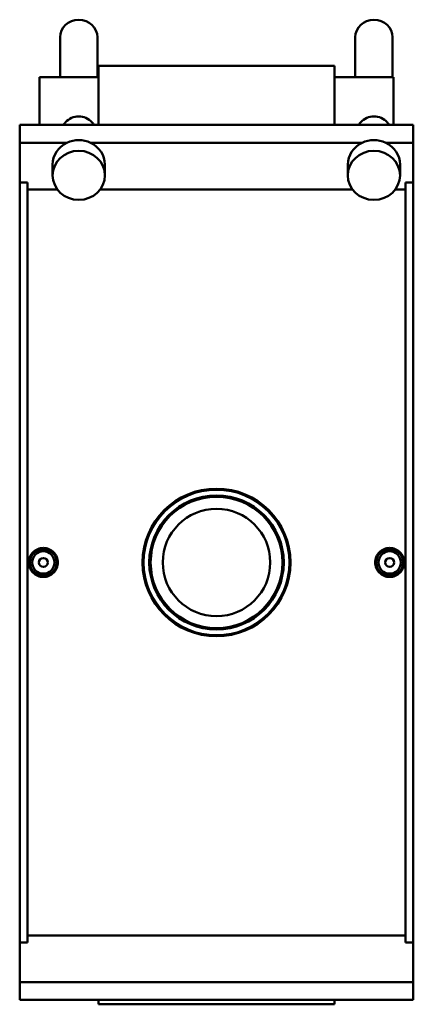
# Model space of a CAD drawing. Header units: inches. Extents: x -11.3 to 54.7, y 0.6 to 56.9.
# Tile 5 of 9: x 13.6 to 20.5, y 32.2 to 49.6. Entities that reach past the tile are written whole.
import ezdxf

# ---------------------------------------------------------------- set-up
doc = ezdxf.new("R2010")
doc.units = ezdxf.units.IN
doc.header["$MEASUREMENT"] = 0
doc.layers.add('Visible (ANSI)', color=7, linetype='Continuous', lineweight=50)
doc.layers.add('Visible Narrow (ANSI)', color=7, linetype='Continuous', lineweight=35)

msp = doc.modelspace()

# ---------------------------------------------------------------- linework, layer by layer
at = {"layer": 'Visible (ANSI)'}
for p, q in [((14.2828, 48.5776), (14.2828, 49.2801)), ((14.9399, 48.5776), (14.9399, 49.2801)), ((19.4803, 48.5776), (19.4803, 49.2801)), ((20.1374, 48.5776), (20.1374, 49.2801)), ((14.9579, 48.7747), (14.9579, 47.7326)), ((14.9579, 48.7747), (19.1159, 48.7747)), ((19.1159, 47.7326), (19.1159, 48.7747)), ((13.9184, 48.5776), (13.9184, 47.7326)), ((13.9184, 48.5776), (14.9579, 48.5776)), ((19.1159, 48.5776), (20.1554, 48.5776)), ((20.1554, 47.7326), (20.1554, 48.5776)), ((13.5719, 47.418), (13.5719, 47.7326)), ((13.5719, 47.7326), (20.5019, 47.7326)), ((20.5019, 47.418), (20.5019, 47.7326)), ((13.5719, 46.7179), (13.5719, 47.418)), ((13.5719, 47.418), (14.4029, 47.418)), ((14.8198, 47.418), (19.6004, 47.418)), ((20.0173, 47.418), (20.5019, 47.418)), ((20.5019, 46.7179), (20.5019, 47.418)), ((14.1514, 47.0327), (14.1514, 46.8439)), ((15.0713, 47.0327), (15.0713, 46.8439)), ((19.3489, 47.0327), (19.3489, 46.8439)), ((20.2688, 47.0327), (20.2688, 46.8439)), ((13.5719, 33.316), (13.5719, 46.7179)), ((13.5719, 46.7179), (13.7105, 46.7179)), ((13.7105, 33.316), (13.7105, 46.7179)), ((20.3633, 46.7179), (20.5019, 46.7179)), ((20.3633, 46.7179), (20.3633, 33.316)), ((20.5019, 46.7179), (20.5019, 33.316)), ((14.2365, 46.5934), (13.7105, 46.5934)), ((19.434, 46.5934), (14.9862, 46.5934)), ((20.3633, 46.5934), (20.1837, 46.5934)), ((13.7105, 33.4404), (20.3633, 33.4404)), ((13.5719, 33.316), (13.5719, 32.6159)), ((13.7105, 33.316), (13.5719, 33.316)), ((20.5019, 33.316), (20.3633, 33.316)), ((20.5019, 33.316), (20.5019, 32.6159)), ((13.5719, 32.6159), (20.5019, 32.6159)), ((13.5719, 32.6159), (13.5719, 32.3012)), ((20.5019, 32.6159), (20.5019, 32.3012)), ((13.5719, 32.3012), (20.5019, 32.3012)), ((14.9579, 32.3012), (14.9579, 32.2252)), ((19.1159, 32.2252), (19.1159, 32.3012)), ((14.9579, 32.2252), (19.1159, 32.2252))]:
    msp.add_line(p, q, dxfattribs=at)
for centre, radius in [((17.0369, 40.0169), 1.3014), ((17.0369, 40.0169), 1.1831), ((17.0369, 40.0169), 1.1594), ((17.0369, 40.0169), 0.9465), ((13.9877, 40.0169), 0.2362), ((13.9877, 40.0169), 0.1969), ((20.0861, 40.0169), 0.2362), ((20.0861, 40.0169), 0.1969), ((13.9877, 40.0169), 0.0787), ((20.0861, 40.0169), 0.0787)]:
    msp.add_circle(centre, radius, dxfattribs=at)
for centre, major_axis, start_param, end_param in [((14.6114, 49.2801), (-0.3285, 0), 3.1415927, 6.2831853), ((19.8089, 49.2801), (-0.3285, 0), 3.1415927, 6.2831853), ((14.6114, 47.0327), (-0.46, 0), 5.1828032, 6.2831853), ((14.6114, 47.0327), (0.46, 0), 1.1003822, 2.0412105), ((14.6114, 47.0327), (0.46, 0), 0, 1.1003822), ((19.8089, 47.0327), (-0.46, 0), 5.1828032, 6.2831853), ((19.8089, 47.0327), (0.46, 0), 1.1003822, 2.0412105), ((19.8089, 47.0327), (0.46, 0), 0, 1.1003822)]:
    msp.add_ellipse(centre, major_axis=major_axis, ratio=0.9396926, start_param=start_param, end_param=end_param, dxfattribs=at)
for centre in [(14.6114, 46.8439), (19.8089, 46.8439)]:
    msp.add_ellipse(centre, major_axis=(-0.46, 0), ratio=0.9396926, dxfattribs=at)
for points, knots in [([(14.3414, 47.7326), (14.353, 47.7498), (14.3658, 47.7659), (14.4082, 47.8107), (14.4447, 47.838), (14.5253, 47.8749), (14.5695, 47.8844), (14.6114, 47.8844)], [4.31039879, 4.31039879, 4.31039879, 4.31039879, 4.46159724, 4.46159724, 4.7808069, 4.7808069, 5.10001656, 5.10001656, 5.10001656, 5.10001656]), ([(14.6114, 47.8844), (14.6532, 47.8844), (14.6974, 47.8749), (14.778, 47.838), (14.8145, 47.8107), (14.8569, 47.7659), (14.8697, 47.7498), (14.8813, 47.7326)], [0, 0, 0, 0, 0.31920966, 0.31920966, 0.63841932, 0.63841932, 0.78961777, 0.78961777, 0.78961777, 0.78961777]), ([(19.5389, 47.7326), (19.5505, 47.7498), (19.5633, 47.7659), (19.6057, 47.8107), (19.6422, 47.838), (19.7228, 47.8749), (19.767, 47.8844), (19.8089, 47.8844)], [4.31039879, 4.31039879, 4.31039879, 4.31039879, 4.46159724, 4.46159724, 4.7808069, 4.7808069, 5.10001656, 5.10001656, 5.10001656, 5.10001656]), ([(19.8089, 47.8844), (19.8507, 47.8844), (19.8949, 47.8749), (19.9755, 47.838), (20.012, 47.8107), (20.0544, 47.7659), (20.0672, 47.7498), (20.0788, 47.7326)], [0, 0, 0, 0, 0.31920966, 0.31920966, 0.63841932, 0.63841932, 0.78961777, 0.78961777, 0.78961777, 0.78961777]), ([(13.9877, 39.7616), (13.9556, 39.7616), (13.9214, 39.768), (13.8585, 39.7941), (13.8298, 39.8137), (13.7845, 39.8591), (13.7649, 39.8878), (13.7389, 39.9507), (13.7325, 39.9849), (13.7325, 40.049), (13.7389, 40.0832), (13.7649, 40.1461), (13.7845, 40.1748), (13.8298, 40.2201), (13.8585, 40.2398), (13.9214, 40.2659), (13.9556, 40.2723), (14.0197, 40.2723), (14.0539, 40.2659), (14.1168, 40.2398), (14.1455, 40.2201), (14.1908, 40.1748), (14.2104, 40.1461), (14.2364, 40.0832), (14.2428, 40.049), (14.2428, 39.9849), (14.2364, 39.9507), (14.2104, 39.8878), (14.1908, 39.8591), (14.1455, 39.8137), (14.1168, 39.7941), (14.0539, 39.768), (14.0197, 39.7616), (13.9877, 39.7616)], [0, 0, 0, 0, 0.2442755, 0.2442755, 0.488551, 0.488551, 0.732776, 0.732776, 0.9770011, 0.9770011, 1.2212261, 1.2212261, 1.4654511, 1.4654511, 1.7097266, 1.7097266, 1.9540021, 1.9540021, 2.1982776, 2.1982776, 2.4425531, 2.4425531, 2.6867782, 2.6867782, 2.9310032, 2.9310032, 3.1752282, 3.1752282, 3.4194533, 3.4194533, 3.6637288, 3.6637288, 3.9080043, 3.9080043, 3.9080043, 3.9080043]), ([(20.0861, 39.7616), (20.054, 39.7616), (20.0198, 39.768), (19.9569, 39.7941), (19.9282, 39.8137), (19.8829, 39.8591), (19.8633, 39.8878), (19.8373, 39.9507), (19.8309, 39.9849), (19.8309, 40.049), (19.8373, 40.0832), (19.8633, 40.1461), (19.8829, 40.1748), (19.9282, 40.2201), (19.9569, 40.2398), (20.0198, 40.2659), (20.054, 40.2723), (20.1181, 40.2723), (20.1523, 40.2659), (20.2152, 40.2398), (20.2439, 40.2201), (20.2892, 40.1748), (20.3088, 40.1461), (20.3348, 40.0832), (20.3412, 40.049), (20.3412, 39.9849), (20.3348, 39.9507), (20.3088, 39.8878), (20.2892, 39.8591), (20.2439, 39.8137), (20.2152, 39.7941), (20.1523, 39.768), (20.1181, 39.7616), (20.0861, 39.7616)], [0, 0, 0, 0, 0.2442755, 0.2442755, 0.488551, 0.488551, 0.732776, 0.732776, 0.9770011, 0.9770011, 1.2212261, 1.2212261, 1.4654511, 1.4654511, 1.7097266, 1.7097266, 1.9540021, 1.9540021, 2.1982776, 2.1982776, 2.4425531, 2.4425531, 2.6867782, 2.6867782, 2.9310032, 2.9310032, 3.1752282, 3.1752282, 3.4194533, 3.4194533, 3.6637288, 3.6637288, 3.9080043, 3.9080043, 3.9080043, 3.9080043])]:
    msp.add_open_spline(points, degree=3, knots=knots, dxfattribs=at)
at = {"layer": 'Visible Narrow (ANSI)'}
msp.add_circle((17.0369, 40.0169), 1.2777, dxfattribs=at)

doc.saveas('drawing.dxf')
